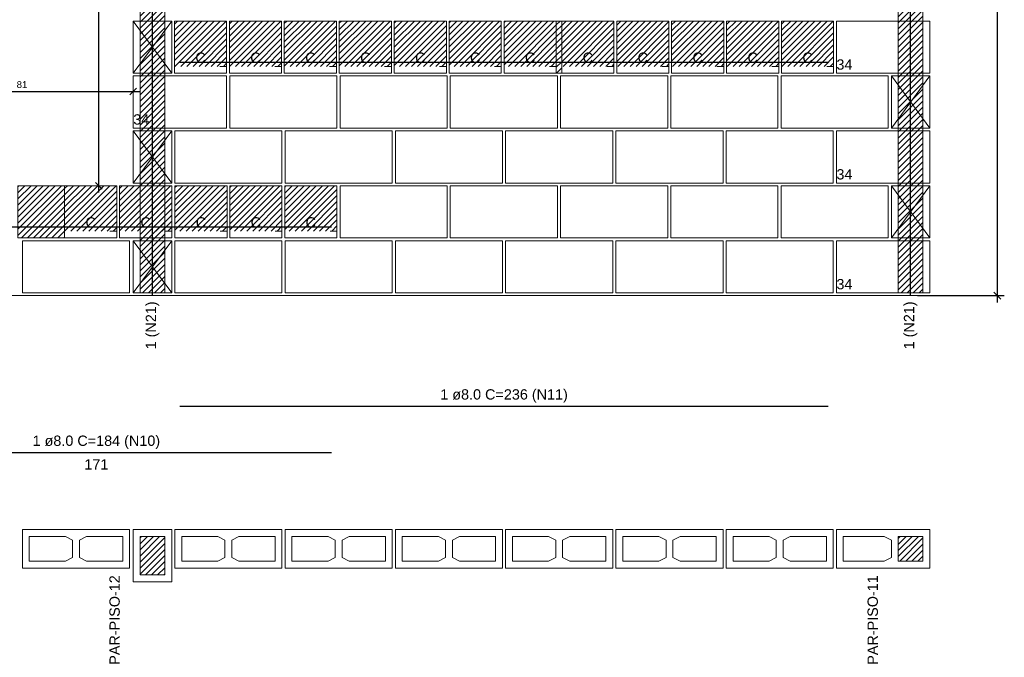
# Model space of a CAD drawing. Header units: millimetres. Extents: x 337 to 624, y -381 to -65.
# Tile 17 of 139: x 347 to 361, y -286 to -276. Entities that reach past the tile are written whole.
import ezdxf

# ---------------------------------------------------------------- set-up
doc = ezdxf.new("R2010")
doc.units = ezdxf.units.MM
doc.header["$MEASUREMENT"] = 0
doc.linetypes.add('DOT', pattern=[6.35, 0, -6.35])
doc.layers.get('0').update_dxf_attribs({"lineweight": 5})
for name, color, linetype, lineweight in [('Armadura', 7, 'Continuous', 30), ('Cotas', 7, 'Continuous', 5), ('Descrição da armadura', 7, 'Continuous', 5), ('PA-Ajustes', 8, 'Continuous', 5), ('PA-Graute', 8, 'Continuous', 0), ('PA-Piso', 7, 'Continuous', 20), ('PE-Contrafiamento L', 1, 'Continuous', 13), ('PE-Inteiro', 7, 'Continuous', 5), ('PE-Meio', 1, 'Continuous', 5), ('PE-Meio canaleta', 5, 'Continuous', 5), ('PE-Paredes', 1, 'Continuous', 5), ('Texto da cota', 7, 'Continuous', 0), ('Textos armaduras', 7, 'Continuous', 5)]:
    doc.layers.add(name, color=color, linetype=linetype, lineweight=lineweight)
doc.styles.add('Arial', font='arial.ttf')
doc.dimstyles.new('UM_25.000000', dxfattribs={"dimtxt": 0.18, "dimasz": 0.1, "dimexe": 0.1, "dimexo": 0.2, "dimgap": 0, "dimtad": 1, "dimtih": 1, "dimtoh": 1, "dimdec": 1, "dimlfac": 25, "dimzin": 0, "dimdsep": 46, "dimtxsty": 'Standard', "dimcen": 0.09, "dimdle": 0.1, "dimadec": 1, "dimazin": 2, "dimtfac": 1, "dimtdec": 4, "dimtofl": 0, "dimtmove": 0, "dimatfit": 3, "dimfxl": 1, "dimtolj": 1, "dimarcsym": 0})
pattern_1 = [(45, (347.741427, -406.76032), (-0.044194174, 0.044194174), [])]

# ---------------------------------------------------------------- blocks, each defined once
blk = doc.blocks.new('_Oblique')
at = {"color": 0, "linetype": 'ByBlock', "lineweight": -2}
blk.add_line((-0.5, -0.5), (0.5, 0.5), dxfattribs=at)
blk = doc.blocks.new('*D328')
at = {"layer": 'Cotas', "color": 0, "lineweight": -2, "transparency": 16777216}
blk.add_line((347.852, -278.868), (347.852, -270.668), dxfattribs=at)
at = {"layer": 'Defpoints', "color": 0, "transparency": 16777216}
for p in [(347.812, -270.768), (347.852, -270.768), (347.812, -278.768)]:
    blk.add_point(p, dxfattribs=at)
at = {"layer": 'Cotas', "color": 0, "lineweight": -2, "transparency": 16777216, "xscale": 0.1, "yscale": 0.1, "zscale": 0.1}
for p, rotation in [((347.852, -270.768), 90), ((347.852, -278.768), 270)]:
    blk.add_blockref('_Oblique', p, dxfattribs=dict(at, rotation=rotation))
at = {"layer": 'Cotas', "transparency": 16777216, "insert": (347.752, -274.768), "char_height": 0.1, "attachment_point": 5, "rotation": 90, "style": 'Arial'}
blk.add_mtext('\\A1;200', dxfattribs=at)
blk = doc.blocks.new('*D329')
at = {"layer": 'Cotas', "color": 0, "lineweight": -2, "transparency": 16777216}
blk.add_line((345.012, -277.394), (348.452, -277.394), dxfattribs=at)
at = {"layer": 'Defpoints', "color": 0, "transparency": 16777216}
for p in [(345.112, -277.434), (348.352, -277.394), (348.352, -277.434)]:
    blk.add_point(p, dxfattribs=at)
at = {"layer": 'Cotas', "color": 0, "lineweight": -2, "transparency": 16777216, "xscale": 0.1, "yscale": 0.1, "zscale": 0.1, "rotation": 180}
blk.add_blockref('_Oblique', (345.112, -277.394), dxfattribs=at)
at = {"layer": 'Cotas', "color": 0, "lineweight": -2, "transparency": 16777216, "xscale": 0.1, "yscale": 0.1, "zscale": 0.1}
blk.add_blockref('_Oblique', (348.352, -277.394), dxfattribs=at)
at = {"layer": 'Cotas', "transparency": 16777216, "insert": (346.732, -277.294), "char_height": 0.1, "attachment_point": 5, "style": 'Arial'}
blk.add_mtext('\\A1;81', dxfattribs=at)
blk = doc.blocks.new('*D326')
at = {"layer": 'Cotas', "color": 0, "lineweight": -2, "transparency": 16777216}
for p, q in [((359.772, -269.968), (361.037, -269.968)), ((360.937, -280.468), (360.937, -269.868)), ((359.772, -280.368), (361.037, -280.368))]:
    blk.add_line(p, q, dxfattribs=at)
at = {"layer": 'Defpoints', "color": 0, "transparency": 16777216}
for p in [(359.672, -269.968), (360.937, -269.968), (359.672, -280.368)]:
    blk.add_point(p, dxfattribs=at)
at = {"layer": 'Cotas', "color": 0, "lineweight": -2, "transparency": 16777216, "xscale": 0.1, "yscale": 0.1, "zscale": 0.1}
for p, rotation in [((360.937, -269.968), 90), ((360.937, -280.368), 270)]:
    blk.add_blockref('_Oblique', p, dxfattribs=dict(at, rotation=rotation))
at = {"layer": 'Cotas', "transparency": 16777216, "insert": (360.837, -275.168), "char_height": 0.1, "attachment_point": 5, "rotation": 90, "style": 'Arial'}
blk.add_mtext('\\A1;260', dxfattribs=at)

msp = doc.modelspace()

# ---------------------------------------------------------------- hatches: boundary and pattern name
at = {"layer": 'PA-Ajustes', "linetype": 'Continuous'}
h = msp.add_hatch(dxfattribs=at)
h.set_pattern_fill('ANSI31', color=8, scale=0.5, style=0)
h.set_pattern_definition(pattern_1)
h.paths.add_polyline_path([(354.5122, -276.3675), (354.5122, -277.1275), (354.5922, -277.1275), (354.5922, -276.3675)])
h = msp.add_hatch(dxfattribs=at)
h.set_pattern_fill('ANSI31', color=8, scale=0.5, style=0)
h.set_pattern_definition(pattern_1)
h.paths.add_polyline_path([(346.6718, -278.7675), (346.6718, -279.5275), (347.3522, -279.5275), (347.3522, -278.7675)])
at = {"layer": 'PA-Graute', "linetype": 'Continuous'}
h = msp.add_hatch(dxfattribs=at)
h.set_pattern_fill('ANSI31', color=8, scale=0.5, style=0)
h.set_pattern_definition(pattern_1)
h.paths.add_polyline_path([(348.4522, -270.7675), (348.8122, -270.7675), (348.8122, -280.3275), (348.4522, -280.3275)])
h = msp.add_hatch(dxfattribs=at)
h.set_pattern_fill('ANSI31', color=8, scale=0.5, style=0)
h.set_pattern_definition(pattern_1)
h.paths.add_polyline_path([(359.4922, -270.7675), (359.8522, -270.7675), (359.8522, -280.3275), (359.4922, -280.3275)])
h = msp.add_hatch(dxfattribs=at)
h.set_pattern_fill('ANSI31', color=8, scale=0.5, style=0)
h.set_pattern_definition(pattern_1)
h.paths.add_polyline_path([(348.9522, -276.3675), (349.7122, -276.3675), (349.7122, -277.0275), (348.9522, -277.0275)])
h = msp.add_hatch(dxfattribs=at)
h.set_pattern_fill('ANSI31', color=8, scale=0.5, style=0)
h.set_pattern_definition(pattern_1)
h.paths.add_polyline_path([(349.7522, -276.3675), (350.5122, -276.3675), (350.5122, -277.0275), (349.7522, -277.0275)])
h = msp.add_hatch(dxfattribs=at)
h.set_pattern_fill('ANSI31', color=8, scale=0.5, style=0)
h.set_pattern_definition(pattern_1)
h.paths.add_polyline_path([(350.5522, -276.3675), (351.3122, -276.3675), (351.3122, -277.0275), (350.5522, -277.0275)])
h = msp.add_hatch(dxfattribs=at)
h.set_pattern_fill('ANSI31', color=8, scale=0.5, style=0)
h.set_pattern_definition(pattern_1)
h.paths.add_polyline_path([(351.3522, -276.3675), (352.1122, -276.3675), (352.1122, -277.0275), (351.3522, -277.0275)])
h = msp.add_hatch(dxfattribs=at)
h.set_pattern_fill('ANSI31', color=8, scale=0.5, style=0)
h.set_pattern_definition(pattern_1)
h.paths.add_polyline_path([(352.1522, -276.3675), (352.9122, -276.3675), (352.9122, -277.0275), (352.1522, -277.0275)])
h = msp.add_hatch(dxfattribs=at)
h.set_pattern_fill('ANSI31', color=8, scale=0.5, style=0)
h.set_pattern_definition(pattern_1)
h.paths.add_polyline_path([(352.9522, -276.3675), (353.7122, -276.3675), (353.7122, -277.0275), (352.9522, -277.0275)])
h = msp.add_hatch(dxfattribs=at)
h.set_pattern_fill('ANSI31', color=8, scale=0.5, style=0)
h.set_pattern_definition(pattern_1)
h.paths.add_polyline_path([(353.7522, -276.3675), (354.5122, -276.3675), (354.5122, -277.0275), (353.7522, -277.0275)])
h = msp.add_hatch(dxfattribs=at)
h.set_pattern_fill('ANSI31', color=8, scale=0.5, style=0)
h.set_pattern_definition(pattern_1)
h.paths.add_polyline_path([(354.5922, -276.3675), (355.3522, -276.3675), (355.3522, -277.0275), (354.5922, -277.0275)])
h = msp.add_hatch(dxfattribs=at)
h.set_pattern_fill('ANSI31', color=8, scale=0.5, style=0)
h.set_pattern_definition(pattern_1)
h.paths.add_polyline_path([(355.3922, -276.3675), (356.1522, -276.3675), (356.1522, -277.0275), (355.3922, -277.0275)])
h = msp.add_hatch(dxfattribs=at)
h.set_pattern_fill('ANSI31', color=8, scale=0.5, style=0)
h.set_pattern_definition(pattern_1)
h.paths.add_polyline_path([(356.1922, -276.3675), (356.9522, -276.3675), (356.9522, -277.0275), (356.1922, -277.0275)])
h = msp.add_hatch(dxfattribs=at)
h.set_pattern_fill('ANSI31', color=8, scale=0.5, style=0)
h.set_pattern_definition(pattern_1)
h.paths.add_polyline_path([(356.9922, -276.3675), (357.7522, -276.3675), (357.7522, -277.0275), (356.9922, -277.0275)])
h = msp.add_hatch(dxfattribs=at)
h.set_pattern_fill('ANSI31', color=8, scale=0.5, style=0)
h.set_pattern_definition(pattern_1)
h.paths.add_polyline_path([(357.7922, -276.3675), (358.5522, -276.3675), (358.5522, -277.0275), (357.7922, -277.0275)])
h = msp.add_hatch(dxfattribs=at)
h.set_pattern_fill('ANSI31', color=8, scale=0.5, style=0)
h.set_pattern_definition(pattern_1)
h.paths.add_polyline_path([(347.3522, -278.7675), (348.1122, -278.7675), (348.1122, -279.4275), (347.3522, -279.4275)])
h = msp.add_hatch(dxfattribs=at)
h.set_pattern_fill('ANSI31', color=8, scale=0.5, style=0)
h.set_pattern_definition(pattern_1)
h.paths.add_polyline_path([(348.1522, -278.7675), (348.9122, -278.7675), (348.9122, -279.4275), (348.1522, -279.4275)])
h = msp.add_hatch(dxfattribs=at)
h.set_pattern_fill('ANSI31', color=8, scale=0.5, style=0)
h.set_pattern_definition(pattern_1)
h.paths.add_polyline_path([(348.9579, -278.7675), (349.7179, -278.7675), (349.7179, -279.4275), (348.9579, -279.4275)])
h = msp.add_hatch(dxfattribs=at)
h.set_pattern_fill('ANSI31', color=8, scale=0.5, style=0)
h.set_pattern_definition(pattern_1)
h.paths.add_polyline_path([(349.7579, -278.7675), (350.5179, -278.7675), (350.5179, -279.4275), (349.7579, -279.4275)])
h = msp.add_hatch(dxfattribs=at)
h.set_pattern_fill('ANSI31', color=8, scale=0.5, style=0)
h.set_pattern_definition(pattern_1)
h.paths.add_polyline_path([(350.5579, -278.7675), (351.3179, -278.7675), (351.3179, -279.4275), (350.5579, -279.4275)])
h = msp.add_hatch(dxfattribs=at)
h.set_pattern_fill('ANSI31', color=8, scale=0.5, style=0)
h.set_pattern_definition(pattern_1)
h.paths.add_polyline_path([(348.8122, -283.8775), (348.8122, -284.4375), (348.4522, -284.4375), (348.4522, -283.8775)])
h = msp.add_hatch(dxfattribs=at)
h.set_pattern_fill('ANSI31', color=8, scale=0.5, style=0)
h.set_pattern_definition(pattern_1)
h.paths.add_polyline_path([(348.8122, -283.8775), (348.8122, -284.4375), (348.4522, -284.4375), (348.4522, -283.8775)])
h = msp.add_hatch(dxfattribs=at)
h.set_pattern_fill('ANSI31', color=8, scale=0.5, style=0)
h.set_pattern_definition(pattern_1)
h.paths.add_polyline_path([(359.8522, -284.2375), (359.4922, -284.2375), (359.4922, -283.8775), (359.8522, -283.8775)])

# ---------------------------------------------------------------- linework, layer by layer
at = {"layer": 'Armadura'}
for p, q in [((349.0322, -276.9675), (358.4722, -276.9675)), ((344.3918, -279.3675), (351.2379, -279.3675)), ((349.0322, -281.9775), (358.4722, -281.9775)), ((344.4718, -282.6525), (351.2379, -282.6525))]:
    msp.add_line(p, q, dxfattribs=at)
for points in [[(348.6322, -280.3675), (348.6322, -267.2875)], [(359.6722, -280.3675), (359.6722, -267.2875)]]:
    msp.add_lwpolyline(points, dxfattribs=at)
at = {"layer": 'PA-Ajustes', "linetype": 'Continuous'}
for points in [[(354.5122, -276.3675), (354.5122, -277.1275), (354.5922, -277.1275), (354.5922, -276.3675)], [(346.6718, -278.7675), (346.6718, -279.5275), (347.3522, -279.5275), (347.3522, -278.7675)]]:
    msp.add_lwpolyline(points, close=True, dxfattribs=at)
at = {"layer": 'PA-Graute', "color": 8, "linetype": 'Continuous'}
for points in [[(348.4522, -270.7675), (348.8122, -270.7675), (348.8122, -280.3275), (348.4522, -280.3275)], [(359.4922, -270.7675), (359.8522, -270.7675), (359.8522, -280.3275), (359.4922, -280.3275)]]:
    msp.add_lwpolyline(points, close=True, dxfattribs=at)
at = {"layer": 'PA-Piso'}
msp.add_line((344.1118, -280.3675), (360.7122, -280.3675), dxfattribs=at)
at = {"layer": 'PE-Contrafiamento L', "linetype": 'Continuous'}
for p, q in [((358.5922, -277.1275), (358.5922, -276.3675)), ((358.5922, -276.3675), (359.9522, -276.3675)), ((359.9522, -276.3675), (359.9522, -277.1275)), ((359.9522, -277.1275), (358.5922, -277.1275)), ((348.3522, -277.1675), (349.7122, -277.1675)), ((348.3522, -277.9275), (348.3522, -277.1675)), ((349.7122, -277.1675), (349.7122, -277.9275)), ((359.3922, -277.1675), (359.9522, -277.1675)), ((359.3922, -277.9275), (359.9522, -277.1675)), ((359.9522, -277.1675), (359.3922, -277.1675)), ((359.3922, -277.1675), (359.9522, -277.9275)), ((359.3922, -277.9275), (359.3922, -277.1675)), ((359.9522, -277.1675), (359.9522, -277.9275)), ((349.7122, -277.9275), (348.3522, -277.9275)), ((358.5922, -278.7275), (358.5922, -277.9675)), ((358.5922, -277.9675), (359.9522, -277.9675)), ((359.9522, -277.9275), (359.3922, -277.9275)), ((359.9522, -277.9275), (359.3922, -277.9275)), ((359.9522, -277.9675), (359.9522, -278.7275)), ((359.9522, -278.7275), (358.5922, -278.7275)), ((359.3922, -278.7675), (359.9522, -278.7675)), ((359.3922, -279.5275), (359.9522, -278.7675)), ((359.9522, -278.7675), (359.3922, -278.7675)), ((359.3922, -278.7675), (359.9522, -279.5275)), ((359.3922, -279.5275), (359.3922, -278.7675)), ((359.9522, -278.7675), (359.9522, -279.5275)), ((358.5922, -280.3275), (358.5922, -279.5675)), ((358.5922, -279.5675), (359.9522, -279.5675)), ((359.9522, -279.5275), (359.3922, -279.5275)), ((359.9522, -279.5275), (359.3922, -279.5275)), ((359.9522, -279.5675), (359.9522, -280.3275)), ((359.9522, -280.3275), (358.5922, -280.3275)), ((358.5922, -284.3375), (358.5922, -283.7775)), ((358.5922, -283.7775), (359.9522, -283.7775)), ((359.9522, -283.7775), (359.9522, -284.3375)), ((359.9522, -284.3375), (358.5922, -284.3375))]:
    msp.add_line(p, q, dxfattribs=at)
at = {"layer": 'PE-Contrafiamento L', "linetype": 'Continuous', "lineweight": 5}
for p, q in [((358.6922, -284.2375), (358.6922, -283.8775)), ((358.6922, -283.8775), (359.2882, -283.8775)), ((359.2882, -283.8775), (359.3922, -283.9335)), ((359.4922, -284.2375), (359.4922, -283.8775)), ((359.4922, -283.8775), (359.8522, -283.8775)), ((359.8522, -283.8775), (359.8522, -284.2375)), ((359.3922, -283.9335), (359.3922, -284.1815)), ((359.3922, -284.1815), (359.2882, -284.2375)), ((359.2882, -284.2375), (358.6922, -284.2375)), ((359.8522, -284.2375), (359.4922, -284.2375))]:
    msp.add_line(p, q, dxfattribs=at)
at = {"layer": 'PE-Inteiro', "linetype": 'Continuous'}
for p, q in [((349.7579, -277.1675), (351.3179, -277.1675)), ((349.7579, -277.9275), (349.7579, -277.1675)), ((351.3179, -277.1675), (351.3179, -277.9275)), ((351.3637, -277.1675), (352.9237, -277.1675)), ((351.3637, -277.9275), (351.3637, -277.1675)), ((352.9237, -277.1675), (352.9237, -277.9275)), ((352.9694, -277.1675), (354.5294, -277.1675)), ((352.9694, -277.9275), (352.9694, -277.1675)), ((354.5294, -277.1675), (354.5294, -277.9275)), ((354.5751, -277.1675), (356.1351, -277.1675)), ((354.5751, -277.9275), (354.5751, -277.1675)), ((356.1351, -277.1675), (356.1351, -277.9275)), ((356.1808, -277.1675), (357.7408, -277.1675)), ((356.1808, -277.9275), (356.1808, -277.1675)), ((357.7408, -277.1675), (357.7408, -277.9275)), ((357.7865, -277.1675), (359.3465, -277.1675)), ((357.7865, -277.9275), (357.7865, -277.1675)), ((359.3465, -277.1675), (359.3465, -277.9275)), ((348.9579, -277.9675), (350.5179, -277.9675)), ((348.9579, -278.7275), (348.9579, -277.9675)), ((351.3179, -277.9275), (349.7579, -277.9275)), ((350.5179, -277.9675), (350.5179, -278.7275)), ((350.5637, -277.9675), (352.1237, -277.9675)), ((350.5637, -278.7275), (350.5637, -277.9675)), ((352.9237, -277.9275), (351.3637, -277.9275)), ((352.1237, -277.9675), (352.1237, -278.7275)), ((352.1694, -277.9675), (353.7294, -277.9675)), ((352.1694, -278.7275), (352.1694, -277.9675)), ((354.5294, -277.9275), (352.9694, -277.9275)), ((353.7294, -277.9675), (353.7294, -278.7275)), ((353.7751, -277.9675), (355.3351, -277.9675)), ((353.7751, -278.7275), (353.7751, -277.9675)), ((356.1351, -277.9275), (354.5751, -277.9275)), ((355.3351, -277.9675), (355.3351, -278.7275)), ((355.3808, -277.9675), (356.9408, -277.9675)), ((355.3808, -278.7275), (355.3808, -277.9675)), ((357.7408, -277.9275), (356.1808, -277.9275)), ((356.9408, -277.9675), (356.9408, -278.7275)), ((356.9865, -277.9675), (358.5465, -277.9675)), ((356.9865, -278.7275), (356.9865, -277.9675)), ((359.3465, -277.9275), (357.7865, -277.9275)), ((358.5465, -277.9675), (358.5465, -278.7275)), ((350.5179, -278.7275), (348.9579, -278.7275)), ((352.1237, -278.7275), (350.5637, -278.7275)), ((353.7294, -278.7275), (352.1694, -278.7275)), ((355.3351, -278.7275), (353.7751, -278.7275)), ((356.9408, -278.7275), (355.3808, -278.7275)), ((358.5465, -278.7275), (356.9865, -278.7275)), ((351.3637, -278.7675), (352.9237, -278.7675)), ((351.3637, -279.5275), (351.3637, -278.7675)), ((352.9237, -278.7675), (352.9237, -279.5275)), ((352.9694, -278.7675), (354.5294, -278.7675)), ((352.9694, -279.5275), (352.9694, -278.7675)), ((354.5294, -278.7675), (354.5294, -279.5275)), ((354.5751, -278.7675), (356.1351, -278.7675)), ((354.5751, -279.5275), (354.5751, -278.7675)), ((356.1351, -278.7675), (356.1351, -279.5275)), ((356.1808, -278.7675), (357.7408, -278.7675)), ((356.1808, -279.5275), (356.1808, -278.7675)), ((357.7408, -278.7675), (357.7408, -279.5275)), ((357.7865, -278.7675), (359.3465, -278.7675)), ((357.7865, -279.5275), (357.7865, -278.7675)), ((359.3465, -278.7675), (359.3465, -279.5275)), ((346.7388, -279.5675), (348.2988, -279.5675)), ((346.7388, -280.3275), (346.7388, -279.5675)), ((348.2988, -279.5675), (348.2988, -280.3275)), ((348.9579, -279.5675), (350.5179, -279.5675)), ((348.9579, -280.3275), (348.9579, -279.5675)), ((350.5179, -279.5675), (350.5179, -280.3275)), ((350.5637, -279.5675), (352.1237, -279.5675)), ((350.5637, -280.3275), (350.5637, -279.5675)), ((352.9237, -279.5275), (351.3637, -279.5275)), ((352.1237, -279.5675), (352.1237, -280.3275)), ((352.1694, -279.5675), (353.7294, -279.5675)), ((352.1694, -280.3275), (352.1694, -279.5675)), ((354.5294, -279.5275), (352.9694, -279.5275)), ((353.7294, -279.5675), (353.7294, -280.3275)), ((353.7751, -279.5675), (355.3351, -279.5675)), ((353.7751, -280.3275), (353.7751, -279.5675)), ((356.1351, -279.5275), (354.5751, -279.5275)), ((355.3351, -279.5675), (355.3351, -280.3275)), ((355.3808, -279.5675), (356.9408, -279.5675)), ((355.3808, -280.3275), (355.3808, -279.5675)), ((357.7408, -279.5275), (356.1808, -279.5275)), ((356.9408, -279.5675), (356.9408, -280.3275)), ((356.9865, -279.5675), (358.5465, -279.5675)), ((356.9865, -280.3275), (356.9865, -279.5675)), ((359.3465, -279.5275), (357.7865, -279.5275)), ((358.5465, -279.5675), (358.5465, -280.3275)), ((348.2988, -280.3275), (346.7388, -280.3275)), ((350.5179, -280.3275), (348.9579, -280.3275)), ((352.1237, -280.3275), (350.5637, -280.3275)), ((353.7294, -280.3275), (352.1694, -280.3275)), ((355.3351, -280.3275), (353.7751, -280.3275)), ((356.9408, -280.3275), (355.3808, -280.3275)), ((358.5465, -280.3275), (356.9865, -280.3275)), ((346.7388, -283.7775), (348.2988, -283.7775)), ((346.7388, -284.3375), (346.7388, -283.7775)), ((348.2988, -283.7775), (348.2988, -284.3375)), ((348.9579, -283.7775), (350.5179, -283.7775)), ((348.9579, -284.3375), (348.9579, -283.7775)), ((350.5179, -283.7775), (350.5179, -284.3375)), ((350.5637, -283.7775), (352.1237, -283.7775)), ((350.5637, -284.3375), (350.5637, -283.7775)), ((352.1237, -283.7775), (352.1237, -284.3375)), ((352.1694, -283.7775), (353.7294, -283.7775)), ((352.1694, -284.3375), (352.1694, -283.7775)), ((353.7294, -283.7775), (353.7294, -284.3375)), ((353.7751, -283.7775), (355.3351, -283.7775)), ((353.7751, -284.3375), (353.7751, -283.7775)), ((355.3351, -283.7775), (355.3351, -284.3375)), ((355.3808, -283.7775), (356.9408, -283.7775)), ((355.3808, -284.3375), (355.3808, -283.7775)), ((356.9408, -283.7775), (356.9408, -284.3375)), ((356.9865, -283.7775), (358.5465, -283.7775)), ((356.9865, -284.3375), (356.9865, -283.7775)), ((358.5465, -283.7775), (358.5465, -284.3375)), ((348.2988, -284.3375), (346.7388, -284.3375)), ((350.5179, -284.3375), (348.9579, -284.3375)), ((352.1237, -284.3375), (350.5637, -284.3375)), ((353.7294, -284.3375), (352.1694, -284.3375)), ((355.3351, -284.3375), (353.7751, -284.3375)), ((356.9408, -284.3375), (355.3808, -284.3375)), ((358.5465, -284.3375), (356.9865, -284.3375))]:
    msp.add_line(p, q, dxfattribs=at)
at = {"layer": 'PE-Inteiro', "linetype": 'Continuous', "lineweight": 5}
for p, q in [((346.8388, -283.8775), (347.3648, -283.8775)), ((346.8388, -284.2375), (346.8388, -283.8775)), ((347.3648, -283.8775), (347.4688, -283.9335)), ((347.5688, -283.9335), (347.6728, -283.8775)), ((347.6728, -283.8775), (348.1988, -283.8775)), ((348.1988, -283.8775), (348.1988, -284.2375)), ((349.0579, -283.8775), (349.5839, -283.8775)), ((349.0579, -284.2375), (349.0579, -283.8775)), ((349.5839, -283.8775), (349.6879, -283.9335)), ((349.7879, -283.9335), (349.8919, -283.8775)), ((349.8919, -283.8775), (350.4179, -283.8775)), ((350.4179, -283.8775), (350.4179, -284.2375)), ((350.6637, -283.8775), (351.1897, -283.8775)), ((350.6637, -284.2375), (350.6637, -283.8775)), ((351.1897, -283.8775), (351.2937, -283.9335)), ((351.3937, -283.9335), (351.4977, -283.8775)), ((351.4977, -283.8775), (352.0237, -283.8775)), ((352.0237, -283.8775), (352.0237, -284.2375)), ((352.2694, -283.8775), (352.7954, -283.8775)), ((352.2694, -284.2375), (352.2694, -283.8775)), ((352.7954, -283.8775), (352.8994, -283.9335)), ((352.9994, -283.9335), (353.1034, -283.8775)), ((353.1034, -283.8775), (353.6294, -283.8775)), ((353.6294, -283.8775), (353.6294, -284.2375)), ((353.8751, -283.8775), (354.4011, -283.8775)), ((353.8751, -284.2375), (353.8751, -283.8775)), ((354.4011, -283.8775), (354.5051, -283.9335)), ((354.6051, -283.9335), (354.7091, -283.8775)), ((354.7091, -283.8775), (355.2351, -283.8775)), ((355.2351, -283.8775), (355.2351, -284.2375)), ((355.4808, -283.8775), (356.0068, -283.8775)), ((355.4808, -284.2375), (355.4808, -283.8775)), ((356.0068, -283.8775), (356.1108, -283.9335)), ((356.2108, -283.9335), (356.3148, -283.8775)), ((356.3148, -283.8775), (356.8408, -283.8775)), ((356.8408, -283.8775), (356.8408, -284.2375)), ((357.0865, -283.8775), (357.6125, -283.8775)), ((357.0865, -284.2375), (357.0865, -283.8775)), ((357.6125, -283.8775), (357.7165, -283.9335)), ((357.8165, -283.9335), (357.9205, -283.8775)), ((357.9205, -283.8775), (358.4465, -283.8775)), ((358.4465, -283.8775), (358.4465, -284.2375)), ((347.4688, -283.9335), (347.4688, -284.1815)), ((347.5688, -284.1815), (347.5688, -283.9335)), ((349.6879, -283.9335), (349.6879, -284.1815)), ((349.7879, -284.1815), (349.7879, -283.9335)), ((351.2937, -283.9335), (351.2937, -284.1815)), ((351.3937, -284.1815), (351.3937, -283.9335)), ((352.8994, -283.9335), (352.8994, -284.1815)), ((352.9994, -284.1815), (352.9994, -283.9335)), ((354.5051, -283.9335), (354.5051, -284.1815)), ((354.6051, -284.1815), (354.6051, -283.9335)), ((356.1108, -283.9335), (356.1108, -284.1815)), ((356.2108, -284.1815), (356.2108, -283.9335)), ((357.7165, -283.9335), (357.7165, -284.1815)), ((357.8165, -284.1815), (357.8165, -283.9335)), ((347.4688, -284.1815), (347.3648, -284.2375)), ((347.6728, -284.2375), (347.5688, -284.1815)), ((349.6879, -284.1815), (349.5839, -284.2375)), ((349.8919, -284.2375), (349.7879, -284.1815)), ((351.2937, -284.1815), (351.1897, -284.2375)), ((351.4977, -284.2375), (351.3937, -284.1815)), ((352.8994, -284.1815), (352.7954, -284.2375)), ((353.1034, -284.2375), (352.9994, -284.1815)), ((354.5051, -284.1815), (354.4011, -284.2375)), ((354.7091, -284.2375), (354.6051, -284.1815)), ((356.1108, -284.1815), (356.0068, -284.2375)), ((356.3148, -284.2375), (356.2108, -284.1815)), ((357.7165, -284.1815), (357.6125, -284.2375)), ((357.9205, -284.2375), (357.8165, -284.1815)), ((347.3648, -284.2375), (346.8388, -284.2375)), ((348.1988, -284.2375), (347.6728, -284.2375)), ((349.5839, -284.2375), (349.0579, -284.2375)), ((350.4179, -284.2375), (349.8919, -284.2375)), ((351.1897, -284.2375), (350.6637, -284.2375)), ((352.0237, -284.2375), (351.4977, -284.2375)), ((352.7954, -284.2375), (352.2694, -284.2375)), ((353.6294, -284.2375), (353.1034, -284.2375)), ((354.4011, -284.2375), (353.8751, -284.2375)), ((355.2351, -284.2375), (354.7091, -284.2375)), ((356.0068, -284.2375), (355.4808, -284.2375)), ((356.8408, -284.2375), (356.3148, -284.2375)), ((357.6125, -284.2375), (357.0865, -284.2375)), ((358.4465, -284.2375), (357.9205, -284.2375))]:
    msp.add_line(p, q, dxfattribs=at)
at = {"layer": 'PE-Meio', "linetype": 'Continuous'}
for p, q in [((348.3522, -276.3675), (348.9122, -276.3675)), ((348.3522, -277.1275), (348.9122, -276.3675)), ((348.9122, -276.3675), (348.3522, -276.3675)), ((348.3522, -276.3675), (348.9122, -277.1275)), ((348.3522, -277.1275), (348.3522, -276.3675)), ((348.9122, -276.3675), (348.9122, -277.1275)), ((348.9122, -277.1275), (348.3522, -277.1275)), ((348.9122, -277.1275), (348.3522, -277.1275)), ((348.3522, -277.9675), (348.9122, -277.9675)), ((348.3522, -278.7275), (348.9122, -277.9675)), ((348.9122, -277.9675), (348.3522, -277.9675)), ((348.3522, -277.9675), (348.9122, -278.7275)), ((348.3522, -278.7275), (348.3522, -277.9675)), ((348.9122, -277.9675), (348.9122, -278.7275)), ((348.9122, -278.7275), (348.3522, -278.7275)), ((348.9122, -278.7275), (348.3522, -278.7275)), ((348.3522, -279.5675), (348.9122, -279.5675)), ((348.3522, -280.3275), (348.9122, -279.5675)), ((348.9122, -279.5675), (348.3522, -279.5675)), ((348.3522, -279.5675), (348.9122, -280.3275)), ((348.3522, -280.3275), (348.3522, -279.5675)), ((348.9122, -279.5675), (348.9122, -280.3275)), ((348.9122, -280.3275), (348.3522, -280.3275)), ((348.9122, -280.3275), (348.3522, -280.3275)), ((348.3522, -284.5375), (348.3522, -283.7775)), ((348.3522, -283.7775), (348.9122, -283.7775)), ((348.3522, -284.5375), (348.3522, -283.7775)), ((348.3522, -283.7775), (348.9122, -283.7775)), ((348.9122, -283.7775), (348.9122, -284.5375)), ((348.9122, -283.7775), (348.9122, -284.5375)), ((348.9122, -284.5375), (348.3522, -284.5375)), ((348.9122, -284.5375), (348.3522, -284.5375))]:
    msp.add_line(p, q, dxfattribs=at)
at = {"layer": 'PE-Meio', "linetype": 'Continuous', "lineweight": 5}
for p, q in [((348.4522, -284.4375), (348.4522, -283.8775)), ((348.4522, -283.8775), (348.8122, -283.8775)), ((348.4522, -284.4375), (348.4522, -283.8775)), ((348.4522, -283.8775), (348.8122, -283.8775)), ((348.8122, -283.8775), (348.8122, -284.4375)), ((348.8122, -283.8775), (348.8122, -284.4375)), ((348.8122, -284.4375), (348.4522, -284.4375)), ((348.8122, -284.4375), (348.4522, -284.4375))]:
    msp.add_line(p, q, dxfattribs=at)
at = {"layer": 'PE-Meio canaleta', "linetype": 'Continuous'}
for p, q in [((348.9522, -276.3675), (349.7122, -276.3675)), ((348.9522, -277.1275), (348.9522, -276.3675)), ((349.7122, -276.3675), (349.7122, -277.1275)), ((349.7522, -276.3675), (350.5122, -276.3675)), ((349.7522, -277.1275), (349.7522, -276.3675)), ((350.5122, -276.3675), (350.5122, -277.1275)), ((350.5522, -276.3675), (351.3122, -276.3675)), ((350.5522, -277.1275), (350.5522, -276.3675)), ((351.3122, -276.3675), (351.3122, -277.1275)), ((351.3522, -276.3675), (352.1122, -276.3675)), ((351.3522, -277.1275), (351.3522, -276.3675)), ((352.1122, -276.3675), (352.1122, -277.1275)), ((352.1522, -276.3675), (352.9122, -276.3675)), ((352.1522, -277.1275), (352.1522, -276.3675)), ((352.9122, -276.3675), (352.9122, -277.1275)), ((352.9522, -276.3675), (353.7122, -276.3675)), ((352.9522, -277.1275), (352.9522, -276.3675)), ((353.7122, -276.3675), (353.7122, -277.1275)), ((353.7522, -276.3675), (354.5122, -276.3675)), ((353.7522, -277.1275), (353.7522, -276.3675)), ((354.5122, -276.3675), (354.5122, -277.1275)), ((354.5922, -276.3675), (355.3522, -276.3675)), ((354.5922, -277.1275), (354.5922, -276.3675)), ((355.3522, -276.3675), (355.3522, -277.1275)), ((355.3922, -276.3675), (356.1522, -276.3675)), ((355.3922, -277.1275), (355.3922, -276.3675)), ((356.1522, -276.3675), (356.1522, -277.1275)), ((356.1922, -276.3675), (356.9522, -276.3675)), ((356.1922, -277.1275), (356.1922, -276.3675)), ((356.9522, -276.3675), (356.9522, -277.1275)), ((356.9922, -276.3675), (357.7522, -276.3675)), ((356.9922, -277.1275), (356.9922, -276.3675)), ((357.7522, -276.3675), (357.7522, -277.1275)), ((357.7922, -276.3675), (358.5522, -276.3675)), ((357.7922, -277.1275), (357.7922, -276.3675)), ((358.5522, -276.3675), (358.5522, -277.1275)), ((349.7122, -277.1275), (348.9522, -277.1275)), ((350.5122, -277.1275), (349.7522, -277.1275)), ((351.3122, -277.1275), (350.5522, -277.1275)), ((352.1122, -277.1275), (351.3522, -277.1275)), ((352.9122, -277.1275), (352.1522, -277.1275)), ((353.7122, -277.1275), (352.9522, -277.1275)), ((354.5122, -277.1275), (353.7522, -277.1275)), ((355.3522, -277.1275), (354.5922, -277.1275)), ((356.1522, -277.1275), (355.3922, -277.1275)), ((356.9522, -277.1275), (356.1922, -277.1275)), ((357.7522, -277.1275), (356.9922, -277.1275)), ((358.5522, -277.1275), (357.7922, -277.1275)), ((347.3522, -278.7675), (348.1122, -278.7675)), ((347.3522, -279.5275), (347.3522, -278.7675)), ((348.1122, -278.7675), (348.1122, -279.5275)), ((348.1522, -278.7675), (348.9122, -278.7675)), ((348.1522, -279.5275), (348.1522, -278.7675)), ((348.9122, -278.7675), (348.9122, -279.5275)), ((348.9579, -278.7675), (349.7179, -278.7675)), ((348.9579, -279.5275), (348.9579, -278.7675)), ((349.7179, -278.7675), (349.7179, -279.5275)), ((349.7579, -278.7675), (350.5179, -278.7675)), ((349.7579, -279.5275), (349.7579, -278.7675)), ((350.5179, -278.7675), (350.5179, -279.5275)), ((350.5579, -278.7675), (351.3179, -278.7675)), ((350.5579, -279.5275), (350.5579, -278.7675)), ((351.3179, -278.7675), (351.3179, -279.5275)), ((348.1122, -279.5275), (347.3522, -279.5275)), ((348.9122, -279.5275), (348.1522, -279.5275)), ((349.7179, -279.5275), (348.9579, -279.5275)), ((350.5179, -279.5275), (349.7579, -279.5275)), ((351.3179, -279.5275), (350.5579, -279.5275))]:
    msp.add_line(p, q, dxfattribs=at)
at = {"layer": 'PE-Meio canaleta', "color": 5, "linetype": 'DOT', "lineweight": 5}
for p, q in [((348.9522, -276.3675), (349.7122, -276.3675)), ((348.9522, -277.0275), (348.9522, -276.3675)), ((349.7122, -276.3675), (349.7122, -277.0275)), ((349.7522, -276.3675), (350.5122, -276.3675)), ((349.7522, -277.0275), (349.7522, -276.3675)), ((350.5122, -276.3675), (350.5122, -277.0275)), ((350.5522, -276.3675), (351.3122, -276.3675)), ((350.5522, -277.0275), (350.5522, -276.3675)), ((351.3122, -276.3675), (351.3122, -277.0275)), ((351.3522, -276.3675), (352.1122, -276.3675)), ((351.3522, -277.0275), (351.3522, -276.3675)), ((352.1122, -276.3675), (352.1122, -277.0275)), ((352.1522, -276.3675), (352.9122, -276.3675)), ((352.1522, -277.0275), (352.1522, -276.3675)), ((352.9122, -276.3675), (352.9122, -277.0275)), ((352.9522, -276.3675), (353.7122, -276.3675)), ((352.9522, -277.0275), (352.9522, -276.3675)), ((353.7122, -276.3675), (353.7122, -277.0275)), ((353.7522, -276.3675), (354.5122, -276.3675)), ((353.7522, -277.0275), (353.7522, -276.3675)), ((354.5122, -276.3675), (354.5122, -277.0275)), ((354.5922, -276.3675), (355.3522, -276.3675)), ((354.5922, -277.0275), (354.5922, -276.3675)), ((355.3522, -276.3675), (355.3522, -277.0275)), ((355.3922, -276.3675), (356.1522, -276.3675)), ((355.3922, -277.0275), (355.3922, -276.3675)), ((356.1522, -276.3675), (356.1522, -277.0275)), ((356.1922, -276.3675), (356.9522, -276.3675)), ((356.1922, -277.0275), (356.1922, -276.3675)), ((356.9522, -276.3675), (356.9522, -277.0275)), ((356.9922, -276.3675), (357.7522, -276.3675)), ((356.9922, -277.0275), (356.9922, -276.3675)), ((357.7522, -276.3675), (357.7522, -277.0275)), ((357.7922, -276.3675), (358.5522, -276.3675)), ((357.7922, -277.0275), (357.7922, -276.3675)), ((358.5522, -276.3675), (358.5522, -277.0275)), ((349.7122, -277.0275), (348.9522, -277.0275)), ((350.5122, -277.0275), (349.7522, -277.0275)), ((351.3122, -277.0275), (350.5522, -277.0275)), ((352.1122, -277.0275), (351.3522, -277.0275)), ((352.9122, -277.0275), (352.1522, -277.0275)), ((353.7122, -277.0275), (352.9522, -277.0275)), ((354.5122, -277.0275), (353.7522, -277.0275)), ((355.3522, -277.0275), (354.5922, -277.0275)), ((356.1522, -277.0275), (355.3922, -277.0275)), ((356.9522, -277.0275), (356.1922, -277.0275)), ((357.7522, -277.0275), (356.9922, -277.0275)), ((358.5522, -277.0275), (357.7922, -277.0275)), ((347.3522, -278.7675), (348.1122, -278.7675)), ((347.3522, -279.4275), (347.3522, -278.7675)), ((348.1122, -278.7675), (348.1122, -279.4275)), ((348.1522, -278.7675), (348.9122, -278.7675)), ((348.1522, -279.4275), (348.1522, -278.7675)), ((348.9122, -278.7675), (348.9122, -279.4275)), ((348.9579, -278.7675), (349.7179, -278.7675)), ((348.9579, -279.4275), (348.9579, -278.7675)), ((349.7179, -278.7675), (349.7179, -279.4275)), ((349.7579, -278.7675), (350.5179, -278.7675)), ((349.7579, -279.4275), (349.7579, -278.7675)), ((350.5179, -278.7675), (350.5179, -279.4275)), ((350.5579, -278.7675), (351.3179, -278.7675)), ((350.5579, -279.4275), (350.5579, -278.7675)), ((351.3179, -278.7675), (351.3179, -279.4275)), ((348.1122, -279.4275), (347.3522, -279.4275)), ((348.9122, -279.4275), (348.1522, -279.4275)), ((349.7179, -279.4275), (348.9579, -279.4275)), ((350.5179, -279.4275), (349.7579, -279.4275)), ((351.3179, -279.4275), (350.5579, -279.4275))]:
    msp.add_line(p, q, dxfattribs=at)

# ---------------------------------------------------------------- texts
at = {"layer": 'Descrição da armadura', "char_height": 0.15, "width": 3.714787, "attachment_point": 8, "line_spacing_factor": 0.9, "style": 'Arial'}
for s, insert in [('1 ø8.0 C=236 (N11)', (353.7522, -281.9275)), ('1 ø8.0 C=184 (N10)', (347.8149, -282.6025))]:
    msp.add_mtext(s, dxfattribs=dict(at, insert=insert))
at = {"layer": 'PE-Contrafiamento L', "char_height": 0.15, "width": 0.467606, "attachment_point": 7, "line_spacing_factor": 0.9, "style": 'Arial'}
for insert in [(358.5926, -277.078), (348.3526, -277.878), (358.5926, -278.678), (358.5926, -280.278)]:
    msp.add_mtext('34', dxfattribs=dict(at, insert=insert))
at = {"layer": 'PE-Meio canaleta', "char_height": 0.15, "width": 0.304344, "attachment_point": 8, "line_spacing_factor": 0.9, "style": 'Arial'}
for insert in [(349.3322, -276.978), (350.1322, -276.978), (350.9322, -276.978), (351.7322, -276.978), (352.5322, -276.978), (353.3322, -276.978), (354.1322, -276.978), (354.9722, -276.978), (355.7722, -276.978), (356.5722, -276.978), (357.3722, -276.978), (358.1722, -276.978), (347.7322, -279.378), (348.5322, -279.378), (349.3379, -279.378), (350.1379, -279.378), (350.9379, -279.378)]:
    msp.add_mtext('C', dxfattribs=dict(at, insert=insert))
at = {"layer": 'PE-Paredes', "char_height": 0.15, "width": 2.648765, "attachment_point": 9, "rotation": 90.00021, "line_spacing_factor": 0.9, "style": 'Arial'}
for s, insert in [('PAR-PISO-12', (348.1577, -284.4425)), ('PAR-PISO-11', (359.1977, -284.4425))]:
    msp.add_mtext(s, dxfattribs=dict(at, insert=insert))
at = {"layer": 'Texto da cota', "char_height": 0.15, "width": 1.437104, "attachment_point": 6, "rotation": 90.00021, "line_spacing_factor": 0.9, "style": 'Arial'}
for insert in [(348.6322, -280.4525), (359.6722, -280.4525)]:
    msp.add_mtext('1 (N21)', dxfattribs=dict(at, insert=insert))
at = {"layer": 'Textos armaduras', "insert": (347.8149, -282.7525), "char_height": 0.15, "width": 1.099009, "attachment_point": 2, "line_spacing_factor": 0.9, "style": 'Arial'}
msp.add_mtext('171', dxfattribs=at)

# ---------------------------------------------------------------- dimensions: what is measured, and where the dimension line sits
at = {"layer": 'Cotas'}
for base, p1, p2, override, picture, middle in [((360.9372, -269.9675), (359.6722, -280.3675), (359.6722, -269.9675), {"dimtxt": 0.1, "dimasz": 0.1, "dimexe": 0.1, "dimexo": 0.1, "dimtad": 1, "dimtih": 0, "dimtoh": 0, "dimdec": 1, "dimlfac": 25, "dimzin": 8, "dimtxsty": 'Arial', "dimblk": 'Oblique', "dimblk1": 'Oblique', "dimblk2": 'Oblique', "dimsah": 1, "dimdle": 0.1, "dimse1": 0, "dimse2": 0, "dimclrt": 256, "dimadec": 1, "dimazin": 3, "dimtmove": 2, "dimldrblk": 'Oblique'}, '*D326', (360.8372, -275.1675)), ((347.8518, -270.7675), (347.8118, -278.7675), (347.8118, -270.7675), {"dimtxt": 0.1, "dimasz": 0.1, "dimexe": 0.1, "dimexo": 0.1, "dimtad": 1, "dimtih": 0, "dimtoh": 0, "dimdec": 1, "dimlfac": 25, "dimzin": 8, "dimtxsty": 'Arial', "dimblk": 'Oblique', "dimblk1": 'Oblique', "dimblk2": 'Oblique', "dimsah": 1, "dimdle": 0.1, "dimse1": 1, "dimse2": 1, "dimclrt": 256, "dimadec": 1, "dimazin": 3, "dimtmove": 2, "dimldrblk": 'Oblique'}, '*D328', (347.7518, -274.7675))]:
    dim = msp.add_linear_dim(base=base, p1=p1, p2=p2, angle=90, dimstyle='UM_25.000000', override=override, dxfattribs=at)
    dim.commit()
    dim.dimension.update_dxf_attribs({"geometry": picture, "text_midpoint": middle, "dimtype": 160, "text_rotation": 90})
dim = msp.add_linear_dim(base=(348.3518, -277.3942), p1=(345.1118, -277.4342), p2=(348.3518, -277.4342), dimstyle='UM_25.000000', override={"dimtxt": 0.1, "dimasz": 0.1, "dimexe": 0.1, "dimexo": 0.1, "dimtad": 1, "dimtih": 0, "dimtoh": 0, "dimdec": 1, "dimlfac": 25, "dimzin": 8, "dimtxsty": 'Arial', "dimblk": 'Oblique', "dimblk1": 'Oblique', "dimblk2": 'Oblique', "dimsah": 1, "dimdle": 0.1, "dimse1": 1, "dimse2": 1, "dimclrt": 256, "dimadec": 1, "dimazin": 3, "dimtmove": 2, "dimldrblk": 'Oblique'}, dxfattribs=at)
dim.commit()
dim.dimension.update_dxf_attribs({"geometry": '*D329', "text_midpoint": (346.7318, -277.2942), "dimtype": 160})

doc.saveas('drawing.dxf')
